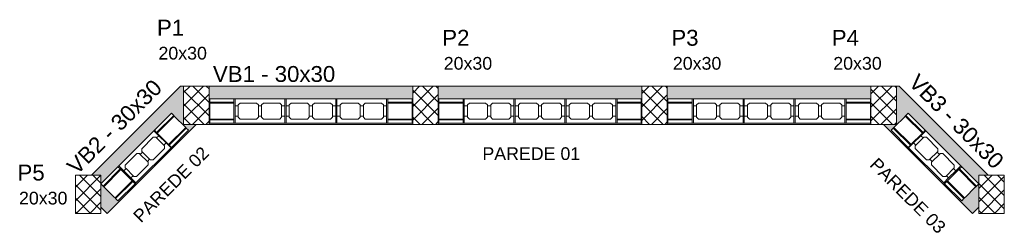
# Model space of a CAD drawing. Header units: centimetres. Extents: x -286 to 6967, y -466 to 803.
# Tile 2 of 73: x 2023 to 2796, y 154 to 316. Entities that reach past the tile are written whole.
import ezdxf

# ---------------------------------------------------------------- set-up
doc = ezdxf.new("R2010")
doc.units = ezdxf.units.CM
for name, color, linetype, lineweight in [('A-GENM', 7, 'Continuous', 18), ('G-ANNO-TEXT', 7, 'Continuous', 9), ('S-BEAM', 7, 'Continuous', 18), ('S-BEAM-IDEN', 7, 'Continuous', 9), ('S-COLS', 7, 'Continuous', 18), ('S-COLS-IDEN', 7, 'Continuous', 9)]:
    doc.layers.add(name, color=color, linetype=linetype, lineweight=lineweight)
doc.styles.add('Arial_1', font='arial.ttf', dxfattribs={"height": 12.5})
doc.styles.add('Arial_2', font='arial.ttf', dxfattribs={"height": 10})
doc.styles.add('Arial_B', font='arial.ttf', dxfattribs={"height": 10})
pattern_1 = [(45, (2147.197, 0), (-5.3033, 5.3033), []), (135, (2147.197, 0), (-5.3033, -5.3033), [])]

# ---------------------------------------------------------------- blocks, each defined once
blk = doc.blocks.new('Bloco de Concreto - Inteiro - Família 20 x 40 - Classe A-566821-PAGINAÇÃO CONTENÇÃO')
at = {"layer": 'A-GENM'}
blk.add_line((-19.5, -9.5), (19.5, -9.5), dxfattribs=at)
blk = doc.blocks.new('Bloco de Concreto - Inteiro - Família 20 x 40 - Classe A-563312-PAGINAÇÃO CONTENÇÃO')
at = {"layer": 'A-GENM'}
for p, q in [((0.5, 9.5), (0, 9.5)), ((0, -9.5), (0.5, -9.5))]:
    blk.add_line(p, q, dxfattribs=at)
blk = doc.blocks.new('Bloco de Concreto - Inteiro - Família 20 x 40 - Classe A-V1-PAGINAÇÃO CONTENÇÃO')
at = {"layer": 'A-GENM'}
for p, q in [((19.5, 9.5), (-0.5, 9.5)), ((-0.5, -9.5), (0.52, -9.5))]:
    blk.add_line(p, q, dxfattribs=at)
blk = doc.blocks.new('Bloco de Concreto - Meia Canaleta - Família 20 x 40 - Classe A-562384-PAGINAÇÃO CONTENÇÃO')
at = {"layer": 'A-GENM'}
for p, q in [((-9.5, 7), (-9.5, 9.5)), ((-9.5, 9.5), (9.5, 9.5)), ((9.5, 9.5), (9.5, 7)), ((-9.5, 6.3), (-9.5, 7)), ((-9.5, 7), (9.5, 7)), ((-9.5, 4.9), (-9.5, 6.3)), ((-9.5, 6.3), (9.5, 6.3)), ((-9.5, -4.89), (-9.5, 4.9)), ((9.5, 7), (9.5, 6.3)), ((9.5, 6.3), (9.5, 4.9)), ((9.5, 4.9), (9.5, -4.89)), ((-9.5, -6.3), (-9.5, -4.89)), ((-9.5, -7), (-9.5, -6.3)), ((9.5, -6.3), (-9.5, -6.3)), ((-9.5, -9.5), (-9.5, -7)), ((-9.5, -7), (9.5, -7)), ((9.5, -4.89), (9.5, -6.3)), ((9.5, -6.3), (9.5, -7)), ((9.5, -7), (9.5, -9.5)), ((-9.5, -9.5), (9.5, -9.5))]:
    blk.add_line(p, q, dxfattribs=at)
blk = doc.blocks.new('Bloco de Concreto - Canaleta Inteira - Família 20 x 40 - Classe A-564278-PAGINAÇÃO CONTENÇÃO')
at = {"layer": 'A-GENM'}
for p, q in [((19.5, 9.5), (-19.5, 9.5)), ((-19.5, 9.5), (-19.5, 4)), ((19.5, 4), (19.5, 9.5)), ((-19.5, 4), (-17, 4)), ((-19.5, -4), (-19.5, 4)), ((-17, 4.8), (-15.5, 6.3)), ((-17, 4), (-17, 4.8)), ((-17, 4), (-17, -4)), ((-15.5, 6.3), (-2.75, 6.3)), ((-2.75, 6.3), (-1.25, 4.8)), ((-1.25, 4.8), (-1.25, 4)), ((-1.25, 4), (1.25, 4)), ((-1.25, -4), (-1.25, 4)), ((1.25, 4.8), (2.75, 6.3)), ((1.25, 4), (1.25, 4.8)), ((1.25, 4), (1.25, -4)), ((2.75, 6.3), (15.5, 6.3)), ((15.5, 6.3), (17, 4.8)), ((17, 4.8), (17, 4)), ((17, 4), (19.5, 4)), ((17, -4), (17, 4)), ((19.5, 4), (19.5, -4)), ((-17, -4), (-19.5, -4)), ((-19.5, -4), (-19.5, -9.5)), ((-17, -4.8), (-17, -4)), ((-15.5, -6.3), (-17, -4.8)), ((-2.75, -6.3), (-15.5, -6.3)), ((-1.25, -4.8), (-2.75, -6.3)), ((1.25, -4), (-1.25, -4)), ((-1.25, -4), (-1.25, -4.8)), ((1.25, -4.8), (1.25, -4)), ((2.75, -6.3), (1.25, -4.8)), ((15.5, -6.3), (2.75, -6.3)), ((17, -4.8), (15.5, -6.3)), ((19.5, -4), (17, -4)), ((17, -4), (17, -4.8)), ((19.5, -9.5), (19.5, -4)), ((-19.5, -9.5), (19.5, -9.5))]:
    blk.add_line(p, q, dxfattribs=at)
blk = doc.blocks.new('Bloco de Concreto - Inteiro - Família 20 x 40 - Classe A-V2-PAGINAÇÃO CONTENÇÃO')
at = {"layer": 'A-GENM'}
for p, q in [((0.5, 9.5), (-0.5, 9.5)), ((-0.5, -9.5), (0.5, -9.5))]:
    blk.add_line(p, q, dxfattribs=at)
blk = doc.blocks.new('Bloco de Concreto - Inteiro - Família 20 x 40 - Classe A-V3-PAGINAÇÃO CONTENÇÃO')
at = {"layer": 'A-GENM'}
for p, q in [((0.5, 9.5), (-0.5, 9.5)), ((-0.5, -9.5), (0.5, -9.5))]:
    blk.add_line(p, q, dxfattribs=at)
blk = doc.blocks.new('Bloco de Concreto - Meia Canaleta - Família 20 x 40 - Classe A-568130-PAGINAÇÃO CONTENÇÃO')
at = {"layer": 'A-GENM'}
for p, q in [((-9.5, 7), (-9.5, 9.5)), ((9.5, 9.5), (-9.5, 9.5)), ((9.5, 9.5), (9.5, 7)), ((-9.5, 6.3), (-9.5, 7)), ((9.5, 7), (-9.5, 7)), ((-9.5, 4.89), (-9.5, 6.3)), ((-9.5, 6.3), (9.5, 6.3)), ((-9.5, -4.9), (-9.5, 4.89)), ((9.5, 7), (9.5, 6.3)), ((9.5, 6.3), (9.5, 4.89)), ((9.5, 4.89), (9.5, -4.9)), ((-9.5, -6.3), (-9.5, -4.9)), ((-9.5, -7), (-9.5, -6.3)), ((9.5, -6.3), (-9.5, -6.3)), ((-9.5, -9.5), (-9.5, -7)), ((9.5, -7), (-9.5, -7)), ((9.5, -4.9), (9.5, -6.3)), ((9.5, -6.3), (9.5, -7)), ((9.5, -7), (9.5, -9.5)), ((9.5, -9.5), (-9.5, -9.5))]:
    blk.add_line(p, q, dxfattribs=at)
blk = doc.blocks.new('Bloco de Concreto - Canaleta Inteira - Família 20 x 40 - Classe A-568131-PAGINAÇÃO CONTENÇÃO')
at = {"layer": 'A-GENM'}
for p, q in [((-19.5, 9.5), (-19.5, 4)), ((19.5, 9.5), (-19.5, 9.5)), ((19.5, 4), (19.5, 9.5)), ((-19.5, 4), (-17, 4)), ((-19.5, -4), (-19.5, 4)), ((-17, 4.8), (-15.5, 6.3)), ((-17, 4), (-17, 4.8)), ((-17, 4), (-17, -4)), ((-15.5, 6.3), (-2.75, 6.3)), ((-2.75, 6.3), (-1.25, 4.8)), ((-1.25, 4.8), (-1.25, 4)), ((-1.25, 4), (1.25, 4)), ((-1.25, -4), (-1.25, 4)), ((1.25, 4.8), (2.75, 6.3)), ((1.25, 4), (1.25, 4.8)), ((1.25, 4), (1.25, -4)), ((2.75, 6.3), (15.5, 6.3)), ((15.5, 6.3), (17, 4.8)), ((17, 4.8), (17, 4)), ((17, 4), (19.5, 4)), ((17, -4), (17, 4)), ((19.5, 4), (19.5, -4)), ((-17, -4), (-19.5, -4)), ((-19.5, -4), (-19.5, -9.5)), ((-17, -4.8), (-17, -4)), ((-15.5, -6.3), (-17, -4.8)), ((-2.75, -6.3), (-15.5, -6.3)), ((-1.25, -4.8), (-2.75, -6.3)), ((1.25, -4), (-1.25, -4)), ((-1.25, -4), (-1.25, -4.8)), ((1.25, -4.8), (1.25, -4)), ((2.75, -6.3), (1.25, -4.8)), ((15.5, -6.3), (2.75, -6.3)), ((17, -4.8), (15.5, -6.3)), ((19.5, -4), (17, -4)), ((17, -4), (17, -4.8)), ((19.5, -9.5), (19.5, -4)), ((-19.5, -9.5), (19.5, -9.5))]:
    blk.add_line(p, q, dxfattribs=at)
blk = doc.blocks.new('Bloco de Concreto - Inteiro - Família 20 x 40 - Classe A-V4-PAGINAÇÃO CONTENÇÃO')
at = {"layer": 'A-GENM'}
for p, q in [((0.5, 9.5), (0, 9.5)), ((0, -9.5), (0.5, -9.5))]:
    blk.add_line(p, q, dxfattribs=at)
blk = doc.blocks.new('Bloco de Concreto - Inteiro - Família 20 x 40 - Classe A-V5-PAGINAÇÃO CONTENÇÃO')
at = {"layer": 'A-GENM'}
for p, q in [((0.52, 9.5), (-0.5, 9.5)), ((-0.5, -9.5), (19.5, -9.5))]:
    blk.add_line(p, q, dxfattribs=at)

msp = doc.modelspace()

# ---------------------------------------------------------------- hatches: boundary and pattern name
at = {"layer": 'S-BEAM', "true_color": 0xf0f0f0}
for points in [[(2119.182, 234.074), (2133.329, 234.074), (2142.105, 242.858), (2150.897, 234.074), (2151.653, 234.074), (2151.653, 264.074), (2149.155, 264.074), (2124.662, 239.56)], [(2729.677, 234.074), (2743.826, 234.074), (2713.826, 264.074), (2711.653, 264.074), (2711.653, 234.074), (2712.084, 234.074), (2720.875, 242.858), (2725.988, 237.767)], [(2771.4, 164.074), (2776.4, 169.074), (2776.4, 194.074), (2783.826, 194.074), (2743.826, 234.074), (2729.677, 234.074), (2776.371, 187.338), (2762.93, 173.909), (2707.434, 229.429), (2712.084, 234.074), (2701.4, 234.074), (2764.475, 170.998)]]:
    msp.add_hatch(color=7, dxfattribs=at).paths.add_polyline_path(points)
h = msp.add_hatch(color=7, dxfattribs=at)
h.paths.add_polyline_path([(2296.153, 234.074), (2331.653, 234.074), (2331.653, 264.074), (2171.653, 264.074), (2171.653, 234.074), (2294.653, 234.074)])
h.paths.add_polyline_path([(2254.504, 235.074), (2172.153, 235.074), (2172.153, 254.074), (2331.153, 254.074), (2331.153, 235.074), (2254.653, 235.074)])
h = msp.add_hatch(color=7, dxfattribs=at)
h.paths.add_polyline_path([(2454.653, 234.074), (2511.653, 234.074), (2511.653, 264.074), (2351.653, 264.074), (2351.653, 234.074), (2452.153, 234.074)])
h.paths.add_polyline_path([(2454.653, 235.074), (2352.153, 235.074), (2352.153, 254.074), (2511.153, 254.074), (2511.153, 235.074), (2456.153, 235.074)])
h = msp.add_hatch(color=7, dxfattribs=at)
h.paths.add_polyline_path([(2687.153, 234.074), (2691.653, 234.074), (2691.653, 264.074), (2531.653, 264.074), (2531.653, 234.074), (2682.983, 234.074)])
h.paths.add_polyline_path([(2648.653, 235.074), (2532.153, 235.074), (2532.153, 254.074), (2691.153, 254.074), (2691.153, 235.074), (2651.153, 235.074)])
h = msp.add_hatch(color=7, dxfattribs=at)
h.paths.add_polyline_path([(2091.657, 164.079), (2161.589, 234.074), (2150.897, 234.074), (2155.546, 229.429), (2100.051, 173.909), (2086.653, 187.295), (2086.653, 169.079)])
h.paths.add_polyline_path([(2086.653, 187.381), (2133.329, 234.074), (2119.182, 234.074), (2079.218, 194.074), (2086.653, 194.074), (2086.653, 187.906)])
at = {"layer": 'S-COLS', "true_color": 0x008000}
h = msp.add_hatch(dxfattribs=at)
h.set_pattern_fill('FP_1', color=96, style=0, pattern_type=2)
h.set_pattern_definition(pattern_1)
h.paths.add_polyline_path([(2163.615, 234.074), (2171.653, 234.074), (2171.653, 264.074), (2151.653, 264.074), (2151.653, 234.074)])
h = msp.add_hatch(dxfattribs=at)
h.set_pattern_fill('FP_1', color=96, style=0, pattern_type=2)
h.set_pattern_definition(pattern_1)
h.paths.add_polyline_path([(2332.41, 234.074), (2351.653, 234.074), (2351.653, 264.074), (2331.653, 264.074), (2331.653, 234.074)])
h = msp.add_hatch(dxfattribs=at)
h.set_pattern_fill('FP_1', color=96, style=0, pattern_type=2)
h.set_pattern_definition(pattern_1)
h.paths.add_polyline_path([(2531.653, 234.074), (2531.653, 264.074), (2511.653, 264.074), (2511.653, 234.074), (2514.188, 234.074)])
h = msp.add_hatch(dxfattribs=at)
h.set_pattern_fill('FP_1', color=96, style=0, pattern_type=2)
h.set_pattern_definition(pattern_1)
h.paths.add_polyline_path([(2695.967, 234.074), (2711.653, 234.074), (2711.653, 264.074), (2691.653, 264.074), (2691.653, 234.074)])
h = msp.add_hatch(dxfattribs=at)
h.set_pattern_fill('FP_1', color=96, style=0, pattern_type=2)
h.set_pattern_definition(pattern_1)
h.paths.add_polyline_path([(2066.653, 164.074), (2086.653, 164.074), (2086.653, 194.074), (2066.653, 194.074), (2066.653, 170.998)])
h = msp.add_hatch(dxfattribs=at)
h.set_pattern_fill('FP_1', color=96, style=0, pattern_type=2)
h.set_pattern_definition(pattern_1)
h.paths.add_polyline_path([(2776.4, 164.074), (2796.4, 164.074), (2796.4, 194.074), (2776.4, 194.074), (2776.4, 170.998)])

# ---------------------------------------------------------------- linework, layer by layer
at = {"layer": 'S-BEAM'}
for p, q in [((2149.155, 264.074), (2119.182, 234.074)), ((2151.653, 264.074), (2149.155, 264.074)), ((2331.653, 264.074), (2171.653, 264.074)), ((2511.653, 264.074), (2351.653, 264.074)), ((2691.653, 264.074), (2531.653, 264.074)), ((2713.826, 264.074), (2711.653, 264.074)), ((2743.826, 234.074), (2713.826, 264.074)), ((2119.182, 234.074), (2079.218, 194.074)), ((2091.657, 164.079), (2161.589, 234.074)), ((2171.653, 234.074), (2331.653, 234.074)), ((2351.653, 234.074), (2511.653, 234.074)), ((2531.653, 234.074), (2691.653, 234.074)), ((2701.4, 234.074), (2771.4, 164.074)), ((2783.826, 194.074), (2743.826, 234.074)), ((2086.653, 169.079), (2091.657, 164.079)), ((2771.4, 164.074), (2776.4, 169.074))]:
    msp.add_line(p, q, dxfattribs=at)
at = {"layer": 'S-COLS', "color": 96, "true_color": 0x008000}
for p, q in [((2151.653, 264.074), (2171.653, 264.074)), ((2151.653, 234.074), (2151.653, 264.074)), ((2171.653, 264.074), (2171.653, 234.074)), ((2331.653, 264.074), (2351.653, 264.074)), ((2331.653, 234.074), (2331.653, 264.074)), ((2351.653, 264.074), (2351.653, 234.074)), ((2511.653, 264.074), (2531.653, 264.074)), ((2511.653, 234.074), (2511.653, 264.074)), ((2531.653, 264.074), (2531.653, 234.074)), ((2691.653, 264.074), (2711.653, 264.074)), ((2691.653, 234.074), (2691.653, 264.074)), ((2711.653, 264.074), (2711.653, 234.074)), ((2171.653, 234.074), (2151.653, 234.074)), ((2351.653, 234.074), (2331.653, 234.074)), ((2531.653, 234.074), (2511.653, 234.074)), ((2711.653, 234.074), (2691.653, 234.074)), ((2066.653, 194.074), (2086.653, 194.074)), ((2066.653, 164.074), (2066.653, 194.074)), ((2086.653, 194.074), (2086.653, 164.074)), ((2776.4, 194.074), (2796.4, 194.074)), ((2776.4, 164.074), (2776.4, 194.074)), ((2796.4, 194.074), (2796.4, 164.074)), ((2086.653, 164.074), (2066.653, 164.074)), ((2796.4, 164.074), (2776.4, 164.074))]:
    msp.add_line(p, q, dxfattribs=at)

# ---------------------------------------------------------------- block references
at = {"layer": 'A-GENM'}
for name, p, rotation in [('Bloco de Concreto - Meia Canaleta - Família 20 x 40 - Classe A-562384-PAGINAÇÃO CONTENÇÃO', (2181.653, 244.574), 180), ('Bloco de Concreto - Meia Canaleta - Família 20 x 40 - Classe A-562384-PAGINAÇÃO CONTENÇÃO', (2321.653, 244.574), 180), ('Bloco de Concreto - Inteiro - Família 20 x 40 - Classe A-V3-PAGINAÇÃO CONTENÇÃO', (2371.653, 244.574), 180), ('Bloco de Concreto - Canaleta Inteira - Família 20 x 40 - Classe A-568131-PAGINAÇÃO CONTENÇÃO', (2391.653, 244.574), 180), ('Bloco de Concreto - Inteiro - Família 20 x 40 - Classe A-V3-PAGINAÇÃO CONTENÇÃO', (2411.653, 244.574), 180), ('Bloco de Concreto - Canaleta Inteira - Família 20 x 40 - Classe A-568131-PAGINAÇÃO CONTENÇÃO', (2431.653, 244.574), 180), ('Bloco de Concreto - Inteiro - Família 20 x 40 - Classe A-V3-PAGINAÇÃO CONTENÇÃO', (2451.653, 244.574), 180), ('Bloco de Concreto - Canaleta Inteira - Família 20 x 40 - Classe A-568131-PAGINAÇÃO CONTENÇÃO', (2471.653, 244.574), 180), ('Bloco de Concreto - Inteiro - Família 20 x 40 - Classe A-V3-PAGINAÇÃO CONTENÇÃO', (2491.653, 244.574), 180), ('Bloco de Concreto - Meia Canaleta - Família 20 x 40 - Classe A-562384-PAGINAÇÃO CONTENÇÃO', (2541.653, 244.574), 180), ('Bloco de Concreto - Meia Canaleta - Família 20 x 40 - Classe A-562384-PAGINAÇÃO CONTENÇÃO', (2681.653, 244.574), 180), ('Bloco de Concreto - Meia Canaleta - Família 20 x 40 - Classe A-562384-PAGINAÇÃO CONTENÇÃO', (2142.111, 229.423), 225.0259668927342), ('Bloco de Concreto - Meia Canaleta - Família 20 x 40 - Classe A-568130-PAGINAÇÃO CONTENÇÃO', (2720.869, 229.423), 314.9740331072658), ('Bloco de Concreto - Inteiro - Família 20 x 40 - Classe A-566821-PAGINAÇÃO CONTENÇÃO', (2728.112, 222.199), 134.9740331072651), ('Bloco de Concreto - Canaleta Inteira - Família 20 x 40 - Classe A-564278-PAGINAÇÃO CONTENÇÃO', (2121.258, 208.557), 225.0259668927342), ('Bloco de Concreto - Inteiro - Família 20 x 40 - Classe A-563312-PAGINAÇÃO CONTENÇÃO', (2135.043, 222.349), 45.02596689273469), ('Bloco de Concreto - Inteiro - Família 20 x 40 - Classe A-V4-PAGINAÇÃO CONTENÇÃO', (2727.937, 222.349), 134.9740331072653), ('Bloco de Concreto - Canaleta Inteira - Família 20 x 40 - Classe A-568131-PAGINAÇÃO CONTENÇÃO', (2741.723, 208.557), 314.9740331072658), ('Bloco de Concreto - Inteiro - Família 20 x 40 - Classe A-V1-PAGINAÇÃO CONTENÇÃO', (2107.113, 194.418), 45.02596689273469), ('Bloco de Concreto - Inteiro - Família 20 x 40 - Classe A-V5-PAGINAÇÃO CONTENÇÃO', (2755.868, 194.418), 134.9740331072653), ('Bloco de Concreto - Meia Canaleta - Família 20 x 40 - Classe A-562384-PAGINAÇÃO CONTENÇÃO', (2100.045, 187.344), 225.0259668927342), ('Bloco de Concreto - Meia Canaleta - Família 20 x 40 - Classe A-568130-PAGINAÇÃO CONTENÇÃO', (2762.936, 187.344), 314.9740331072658)]:
    msp.add_blockref(name, p, dxfattribs=dict(at, rotation=rotation))
for name, p in [('Bloco de Concreto - Inteiro - Família 20 x 40 - Classe A-V2-PAGINAÇÃO CONTENÇÃO', (2191.653, 244.574)), ('Bloco de Concreto - Canaleta Inteira - Família 20 x 40 - Classe A-564278-PAGINAÇÃO CONTENÇÃO', (2211.653, 244.574)), ('Bloco de Concreto - Inteiro - Família 20 x 40 - Classe A-V2-PAGINAÇÃO CONTENÇÃO', (2231.653, 244.574)), ('Bloco de Concreto - Canaleta Inteira - Família 20 x 40 - Classe A-564278-PAGINAÇÃO CONTENÇÃO', (2251.653, 244.574)), ('Bloco de Concreto - Inteiro - Família 20 x 40 - Classe A-V2-PAGINAÇÃO CONTENÇÃO', (2271.653, 244.574)), ('Bloco de Concreto - Canaleta Inteira - Família 20 x 40 - Classe A-564278-PAGINAÇÃO CONTENÇÃO', (2291.653, 244.574)), ('Bloco de Concreto - Inteiro - Família 20 x 40 - Classe A-V2-PAGINAÇÃO CONTENÇÃO', (2311.653, 244.574)), ('Bloco de Concreto - Meia Canaleta - Família 20 x 40 - Classe A-568130-PAGINAÇÃO CONTENÇÃO', (2361.653, 244.574)), ('Bloco de Concreto - Meia Canaleta - Família 20 x 40 - Classe A-568130-PAGINAÇÃO CONTENÇÃO', (2501.653, 244.574)), ('Bloco de Concreto - Inteiro - Família 20 x 40 - Classe A-V2-PAGINAÇÃO CONTENÇÃO', (2551.653, 244.574)), ('Bloco de Concreto - Canaleta Inteira - Família 20 x 40 - Classe A-564278-PAGINAÇÃO CONTENÇÃO', (2571.653, 244.574)), ('Bloco de Concreto - Inteiro - Família 20 x 40 - Classe A-V2-PAGINAÇÃO CONTENÇÃO', (2591.653, 244.574)), ('Bloco de Concreto - Canaleta Inteira - Família 20 x 40 - Classe A-564278-PAGINAÇÃO CONTENÇÃO', (2611.653, 244.574)), ('Bloco de Concreto - Inteiro - Família 20 x 40 - Classe A-V2-PAGINAÇÃO CONTENÇÃO', (2631.653, 244.574)), ('Bloco de Concreto - Canaleta Inteira - Família 20 x 40 - Classe A-564278-PAGINAÇÃO CONTENÇÃO', (2651.653, 244.574)), ('Bloco de Concreto - Inteiro - Família 20 x 40 - Classe A-V2-PAGINAÇÃO CONTENÇÃO', (2671.653, 244.574))]:
    msp.add_blockref(name, p, dxfattribs=at)

# ---------------------------------------------------------------- texts
at = {"layer": 'G-ANNO-TEXT', "color": 1, "true_color": 0xff0000, "char_height": 10, "width": 96.2025, "attachment_point": 1, "style": 'Arial_B'}
for s, insert, rotation in [('PAREDE 02', (2111.065, 163.131), 45), ('PAREDE 03', (2697.044, 208.756), 315)]:
    msp.add_mtext(s, dxfattribs=dict(at, insert=insert, rotation=rotation))
at = {"layer": 'G-ANNO-TEXT', "color": 1, "true_color": 0xff0000, "insert": (2386.378, 216.056), "char_height": 10, "width": 96.2025, "attachment_point": 1, "style": 'Arial_B'}
msp.add_mtext('PAREDE 01', dxfattribs=at)
at = {"layer": 'S-BEAM-IDEN', "color": 5, "true_color": 0x0000ff, "insert": (2174.703, 279.942), "char_height": 12.5, "width": 115.84384, "attachment_point": 1, "style": 'Arial_1'}
msp.add_mtext('VB1 - 30x30', dxfattribs=at)
at = {"layer": 'S-BEAM-IDEN', "color": 5, "true_color": 0x0000ff, "char_height": 12.5, "width": 115.84384, "attachment_point": 1, "style": 'Arial_1'}
for s, insert, rotation in [('VB3 - 30x30', (2729.249, 274.78), 315), ('VB2 - 30x30', (2058.944, 202.577), 45)]:
    msp.add_mtext(s, dxfattribs=dict(at, insert=insert, rotation=rotation))
at = {"layer": 'S-COLS-IDEN', "color": 5, "true_color": 0x0000ff, "char_height": 12.5, "width": 25.654, "attachment_point": 1, "style": 'Arial_1'}
for s, insert in [('P1', (2130.732, 316.406)), ('P2', (2354.849, 308.406)), ('P3', (2534.849, 308.406)), ('P4', (2660.849, 308.406)), ('P5', (2021.171, 202.406))]:
    msp.add_mtext(s, dxfattribs=dict(at, insert=insert))
at = {"layer": 'S-COLS-IDEN', "char_height": 10, "width": 47.29956, "attachment_point": 1, "style": 'Arial_2'}
for insert in [(2131.913, 295.076), (2356.03, 287.076), (2536.03, 287.076), (2662.03, 287.076), (2022.352, 181.076)]:
    msp.add_mtext('20x30', dxfattribs=dict(at, insert=insert))

doc.saveas('drawing.dxf')
